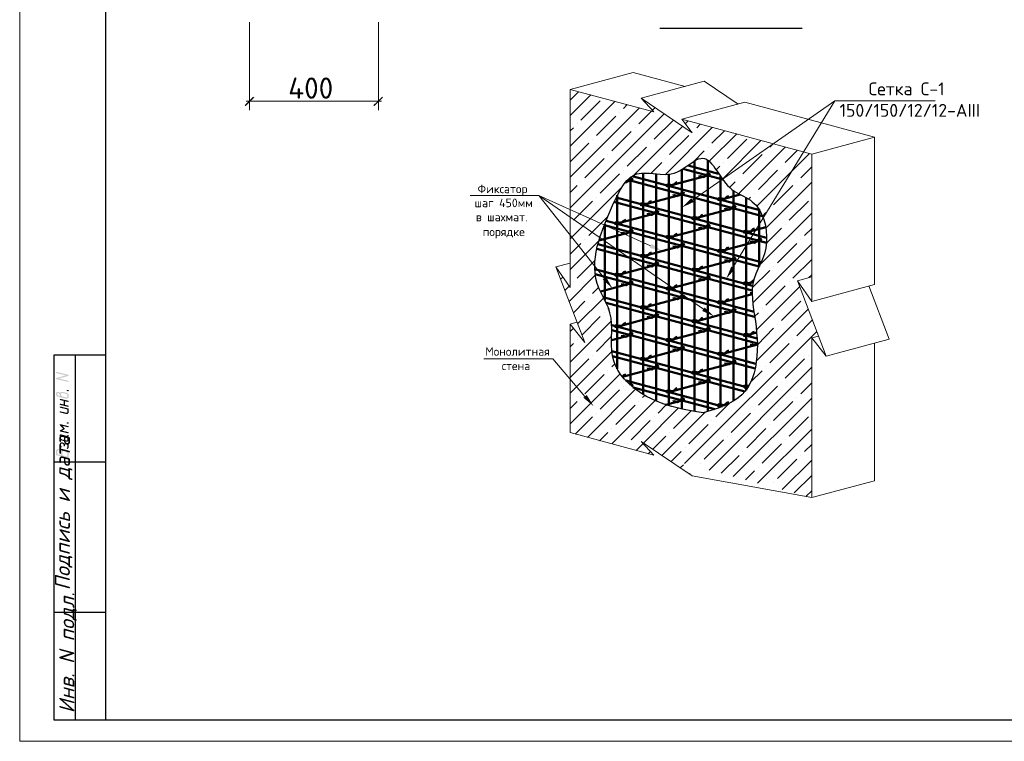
# Model space of a CAD drawing. Header units: millimetres. Extents: x -2765404 to 1548445, y -374876 to 1313256.
# Tile 4 of 77: x 15757 to 38701, y -344133 to -327323. Entities that reach past the tile are written whole.
import ezdxf

# ---------------------------------------------------------------- set-up
doc = ezdxf.new("R2010")
doc.units = ezdxf.units.MM
for name, color, linetype in [('PDF _PDF _0', 7, 'Continuous'), ('PDF _Текст', 7, 'Continuous'), ('PDF _ЭМ', 7, 'Continuous')]:
    doc.layers.add(name, color=color, linetype=linetype)
doc.styles.add('PDF ISOCPEUR', font='isocpeur.ttf')
doc.styles.add('PDF ISOCPEUR Italic', font='isocpeui.ttf')

msp = doc.modelspace()

# ---------------------------------------------------------------- hatches: boundary and pattern name
at = {"layer": 'PDF _ЭМ', "transparency": 33554559}
for points in [[(16610, -335670), (16831, -335610), (16610, -335556), (16607, -335553), (16604, -335553), (16601, -335550), (16601, -335544), (16601, -335544), (16601, -335538), (16601, -335535), (16604, -335532), (16607, -335532), (16610, -335529), (16616, -335529), (16619, -335529), (16619, -335529), (16888, -335595), (16894, -335598), (16897, -335598), (16897, -335601), (16900, -335607), (16900, -335607), (16900, -335613), (16897, -335616), (16894, -335619), (16891, -335619), (16888, -335622), (16670, -335682), (16888, -335735), (16894, -335735), (16897, -335738), (16897, -335741), (16900, -335744), (16900, -335747), (16900, -335750), (16897, -335756), (16894, -335756), (16891, -335759), (16888, -335762), (16885, -335762), (16879, -335759), (16879, -335759), (16610, -335697), (16607, -335694), (16604, -335691), (16601, -335688), (16601, -335685), (16601, -335682), (16601, -335679), (16601, -335676), (16604, -335673), (16607, -335670), (16610, -335670)], [(16879, -335978), (16867, -335972), (16861, -335972), (16858, -335969), (16855, -335966), (16855, -335963), (16855, -335960), (16855, -335957), (16855, -335951), (16858, -335951), (16861, -335948), (16864, -335948), (16870, -335945), (16873, -335948), (16873, -335948), (16888, -335951), (16894, -335951), (16897, -335954), (16897, -335957), (16900, -335960), (16900, -335963), (16900, -335969), (16897, -335972), (16897, -335975), (16894, -335975), (16888, -335978), (16885, -335978), (16879, -335978), (16879, -335978)], [(16810, -336211), (16810, -336295), (16888, -336313), (16894, -336313), (16897, -336316), (16897, -336319), (16900, -336322), (16900, -336325), (16900, -336331), (16897, -336334), (16894, -336334), (16891, -336337), (16888, -336340), (16885, -336340), (16879, -336340), (16879, -336340), (16700, -336295), (16697, -336295), (16694, -336292), (16691, -336289), (16691, -336286), (16691, -336283), (16691, -336277), (16694, -336274), (16694, -336274), (16697, -336271), (16703, -336268), (16706, -336268), (16709, -336268), (16709, -336268), (16780, -336286), (16780, -336202), (16700, -336184), (16697, -336181), (16694, -336178), (16691, -336176), (16691, -336173), (16691, -336170), (16691, -336167), (16691, -336164), (16694, -336161), (16697, -336158), (16700, -336158), (16706, -336158), (16709, -336158), (16709, -336158), (16888, -336199), (16894, -336202), (16897, -336205), (16897, -336208), (16900, -336211), (16900, -336214), (16900, -336217), (16897, -336220), (16894, -336223), (16891, -336226), (16888, -336226), (16885, -336226), (16879, -336226), (16879, -336226)], [(16700, -336361), (16697, -336361), (16694, -336358), (16691, -336355), (16691, -336352), (16691, -336349), (16691, -336343), (16691, -336340), (16694, -336337), (16697, -336337), (16700, -336334), (16706, -336334), (16709, -336334), (16709, -336334), (16885, -336379), (16888, -336379), (16894, -336382), (16894, -336385), (16897, -336388), (16900, -336391), (16900, -336394), (16900, -336397), (16900, -336466), (16900, -336469), (16900, -336475), (16897, -336478), (16897, -336481), (16894, -336484), (16891, -336487), (16891, -336493), (16885, -336496), (16885, -336496), (16882, -336499), (16879, -336502), (16876, -336502), (16870, -336505), (16867, -336505), (16861, -336508), (16858, -336508), (16852, -336508), (16852, -336508), (16846, -336508), (16843, -336508), (16840, -336508), (16700, -336472), (16697, -336472), (16694, -336469), (16691, -336466), (16691, -336463), (16691, -336460), (16691, -336457), (16691, -336454), (16694, -336451), (16697, -336448), (16700, -336448), (16706, -336448), (16709, -336448), (16709, -336448), (16840, -336478), (16843, -336481), (16849, -336481), (16849, -336481), (16855, -336481), (16858, -336478), (16861, -336478), (16864, -336475), (16867, -336472), (16867, -336469), (16870, -336466), (16870, -336460), (16870, -336457), (16870, -336403)], [(16751, -336786), (16804, -336843), (16807, -336846), (16810, -336849), (16810, -336852), (16810, -336855), (16807, -336861), (16804, -336861), (16801, -336864), (16742, -336897), (16888, -336930), (16894, -336933), (16897, -336936), (16897, -336939), (16900, -336942), (16900, -336945), (16900, -336948), (16897, -336951), (16894, -336954), (16891, -336957), (16888, -336957), (16885, -336957), (16879, -336957), (16879, -336957), (16700, -336915), (16697, -336912), (16694, -336909), (16691, -336906), (16691, -336903), (16691, -336900), (16691, -336897), (16691, -336894), (16694, -336891), (16697, -336888), (16771, -336849), (16694, -336771), (16691, -336765), (16691, -336762), (16691, -336762), (16691, -336756), (16691, -336753), (16694, -336750), (16697, -336750), (16700, -336747), (16706, -336747), (16709, -336747), (16709, -336747), (16888, -336792), (16894, -336792), (16897, -336795), (16897, -336798), (16900, -336801), (16900, -336804), (16900, -336807), (16897, -336810), (16894, -336813), (16891, -336816), (16888, -336819), (16885, -336819), (16879, -336816), (16879, -336816)], [(16879, -336732), (16867, -336729), (16861, -336726), (16858, -336726), (16855, -336723), (16855, -336717), (16855, -336717), (16855, -336711), (16855, -336708), (16858, -336705), (16861, -336705), (16864, -336702), (16870, -336702), (16873, -336702), (16873, -336702), (16888, -336705), (16894, -336708), (16897, -336711), (16897, -336714), (16900, -336717), (16900, -336720), (16900, -336723), (16897, -336726), (16897, -336729), (16894, -336732), (16888, -336732), (16885, -336732), (16879, -336732), (16879, -336732)], [(16882, -337316), (16879, -337319), (16876, -337322), (16870, -337322), (16870, -337322), (16864, -337322), (16861, -337322), (16858, -337319), (16855, -337316), (16855, -337313), (16855, -337310), (16855, -337307), (16858, -337304), (16858, -337298), (16861, -337295), (16864, -337289), (16864, -337286), (16867, -337283), (16867, -337277), (16870, -337274), (16870, -337271), (16870, -337268), (16870, -337268), (16870, -337253), (16870, -337250), (16870, -337247), (16867, -337241), (16867, -337238), (16864, -337235), (16864, -337232), (16861, -337229), (16858, -337226), (16855, -337223), (16849, -337223), (16846, -337220), (16843, -337220), (16840, -337217), (16834, -337217), (16831, -337217), (16828, -337217), (16825, -337217), (16822, -337217), (16816, -337220), (16816, -337223), (16813, -337226), (16810, -337229), (16810, -337232), (16810, -337235), (16810, -337238), (16810, -337250), (16810, -337253), (16807, -337259), (16804, -337259), (16801, -337262), (16798, -337262), (16795, -337265), (16789, -337262), (16786, -337262), (16783, -337259), (16780, -337256), (16780, -337253), (16780, -337250), (16780, -337232), (16780, -337229), (16780, -337223), (16777, -337220), (16777, -337217), (16774, -337214), (16771, -337211), (16771, -337208), (16768, -337205), (16766, -337202), (16760, -337202), (16757, -337199), (16751, -337196), (16751, -337196), (16745, -337196), (16742, -337196), (16739, -337196), (16736, -337196), (16733, -337196), (16727, -337199), (16727, -337199), (16724, -337202), (16721, -337205), (16721, -337211), (16721, -337214), (16721, -337217), (16721, -337232), (16721, -337235), (16721, -337238), (16721, -337241), (16724, -337247), (16724, -337250), (16727, -337256), (16727, -337256), (16730, -337262), (16733, -337268), (16733, -337271), (16736, -337274), (16736, -337274), (16733, -337277), (16733, -337280), (16730, -337283), (16727, -337286), (16721, -337286), (16721, -337286), (16715, -337286), (16712, -337286), (16709, -337283), (16706, -337280), (16703, -337277), (16703, -337271), (16700, -337268), (16697, -337265), (16697, -337262), (16694, -337256), (16694, -337253), (16694, -337250), (16691, -337244), (16691, -337241), (16691, -337238), (16691, -337232), (16691, -337229), (16691, -337223), (16691, -337223), (16691, -337211), (16691, -337205), (16691, -337202), (16691, -337199), (16694, -337193), (16694, -337190), (16697, -337187), (16700, -337184), (16703, -337181), (16703, -337181), (16706, -337178), (16712, -337175), (16715, -337172), (16718, -337172), (16724, -337169), (16727, -337169), (16733, -337169), (16736, -337166), (16739, -337166), (16742, -337169), (16748, -337169), (16751, -337169), (16754, -337169), (16760, -337172), (16766, -337175), (16768, -337175), (16771, -337178), (16777, -337181), (16780, -337181), (16783, -337184), (16786, -337187), (16789, -337190), (16792, -337193), (16792, -337196), (16795, -337199), (16795, -337202), (16798, -337199), (16801, -337196), (16804, -337193), (16810, -337193), (16813, -337190), (16816, -337190), (16822, -337190), (16825, -337190), (16831, -337190), (16834, -337190), (16840, -337190), (16846, -337193), (16849, -337193), (16855, -337196), (16858, -337196), (16864, -337199), (16867, -337199), (16870, -337202), (16873, -337205), (16876, -337208), (16879, -337208), (16882, -337211), (16885, -337214), (16888, -337217), (16891, -337220), (16891, -337223), (16894, -337226), (16894, -337232), (16897, -337235), (16897, -337238), (16897, -337244), (16900, -337247), (16900, -337253), (16900, -337256), (16900, -337262), (16900, -337262), (16900, -337274), (16900, -337277), (16900, -337283), (16897, -337286), (16897, -337289), (16897, -337292), (16894, -337295), (16894, -337301), (16891, -337304), (16888, -337307), (16885, -337313), (16882, -337316), (16882, -337316)]]:
    msp.add_hatch(color=256, dxfattribs=at).paths.add_polyline_path(points)
h = msp.add_hatch(color=256, dxfattribs=at)
h.paths.add_polyline_path([(16700, -336089), (16700, -336086), (16697, -336080), (16694, -336077), (16694, -336074), (16691, -336068), (16691, -336065), (16691, -336062), (16691, -336059), (16691, -336053), (16691, -336053), (16691, -336050), (16688, -336047), (16688, -336044), (16685, -336041), (16682, -336038), (16676, -336035), (16676, -336032), (16670, -336029), (16667, -336029), (16664, -336026), (16658, -336023), (16655, -336023), (16652, -336023), (16649, -336023), (16646, -336023), (16640, -336023), (16637, -336026), (16634, -336026), (16634, -336029), (16631, -336032), (16631, -336038), (16631, -336041), (16631, -336044), (16631, -336050), (16631, -336053), (16631, -336056), (16634, -336059), (16634, -336065), (16637, -336068), (16640, -336068), (16643, -336071), (16646, -336074), (16649, -336077), (16652, -336077), (16658, -336080), (16661, -336080)], flags=0)
h.paths.add_polyline_path([(16661, -336107), (16655, -336107), (16649, -336104), (16646, -336104), (16640, -336101), (16637, -336101), (16634, -336098), (16628, -336095), (16625, -336095), (16622, -336092), (16619, -336089), (16616, -336086), (16613, -336083), (16613, -336080), (16610, -336077), (16607, -336074), (16607, -336071), (16604, -336068), (16604, -336065), (16601, -336059), (16601, -336056), (16601, -336050), (16601, -336047), (16601, -336041), (16601, -336038), (16601, -336038), (16601, -336032), (16601, -336029), (16601, -336026), (16604, -336020), (16604, -336017), (16607, -336014), (16610, -336011), (16613, -336008), (16613, -336008), (16616, -336005), (16622, -336002), (16625, -335999), (16628, -335999), (16634, -335996), (16637, -335996), (16640, -335996), (16646, -335993), (16649, -335993), (16652, -335993), (16658, -335996), (16661, -335996), (16664, -335996), (16670, -335999), (16673, -335999), (16676, -336002), (16682, -336002), (16685, -336005), (16688, -336008), (16691, -336011), (16694, -336014), (16697, -336017), (16697, -336020), (16700, -336017), (16700, -336014), (16703, -336008), (16706, -336005), (16709, -336005), (16712, -336002), (16715, -335999), (16721, -335996), (16724, -335996), (16727, -335993), (16733, -335993), (16736, -335993), (16742, -335993), (16745, -335990), (16748, -335990), (16754, -335993), (16757, -335993), (16763, -335993), (16766, -335993), (16825, -336008), (16831, -336008), (16834, -336011), (16840, -336011), (16843, -336014), (16849, -336014), (16852, -336017), (16858, -336020), (16861, -336020), (16864, -336023), (16867, -336026), (16870, -336029), (16873, -336029), (16876, -336032), (16879, -336035), (16882, -336038), (16882, -336038), (16885, -336041), (16888, -336044), (16888, -336047), (16891, -336050), (16891, -336053), (16894, -336059), (16894, -336062), (16897, -336065), (16897, -336068), (16897, -336074), (16897, -336077), (16900, -336083), (16900, -336086), (16900, -336092), (16900, -336095), (16900, -336101), (16900, -336104), (16897, -336107), (16897, -336113), (16897, -336116), (16894, -336119), (16891, -336122), (16888, -336125), (16888, -336131), (16885, -336134), (16882, -336134), (16879, -336137), (16876, -336140), (16873, -336143), (16867, -336143), (16864, -336146), (16861, -336146), (16855, -336149), (16852, -336149), (16846, -336149), (16843, -336149), (16840, -336149), (16837, -336149), (16831, -336149), (16828, -336149), (16825, -336149)], flags=0)
h.paths.add_polyline_path([(16825, -336035), (16766, -336020), (16760, -336020), (16757, -336020), (16751, -336020), (16748, -336020), (16745, -336020), (16739, -336020), (16736, -336020), (16733, -336023), (16730, -336023), (16727, -336026), (16727, -336029), (16724, -336032), (16724, -336035), (16721, -336041), (16721, -336044), (16721, -336050), (16721, -336053), (16721, -336056), (16721, -336062), (16721, -336065), (16721, -336068), (16724, -336071), (16724, -336077), (16727, -336080), (16727, -336083), (16730, -336086), (16733, -336089), (16736, -336092), (16739, -336092), (16742, -336095), (16745, -336098), (16748, -336098), (16754, -336101), (16757, -336104), (16763, -336104), (16766, -336104), (16825, -336119), (16828, -336122), (16834, -336122), (16837, -336122), (16840, -336122), (16846, -336122), (16849, -336122), (16852, -336119), (16855, -336119), (16858, -336116), (16861, -336116), (16864, -336113), (16867, -336110), (16867, -336104), (16867, -336101), (16870, -336098), (16870, -336092), (16870, -336089), (16870, -336083), (16870, -336080), (16867, -336077), (16867, -336071), (16867, -336068), (16864, -336065), (16864, -336062), (16861, -336059), (16858, -336056), (16858, -336053), (16855, -336050), (16852, -336047), (16849, -336044), (16846, -336044), (16840, -336041), (16837, -336041), (16834, -336038), (16828, -336038), (16825, -336035)], flags=0)
h = msp.add_hatch(color=256, dxfattribs=at)
h.paths.add_polyline_path([(16870, -337104), (16870, -337077), (16870, -337074), (16867, -337068), (16867, -337065), (16864, -337062), (16864, -337059), (16861, -337056), (16858, -337050), (16855, -337047), (16849, -337047), (16846, -337044), (16843, -337041), (16840, -337041), (16721, -337011), (16721, -337068), (16721, -337074), (16721, -337077), (16721, -337080), (16724, -337083), (16724, -337086), (16727, -337089), (16730, -337092), (16733, -337095), (16736, -337098), (16739, -337101), (16742, -337101), (16748, -337104), (16751, -337104), (16840, -337124), (16843, -337124), (16849, -337127), (16849, -337127), (16855, -337124), (16858, -337124), (16861, -337124), (16864, -337121), (16867, -337119), (16867, -337116), (16870, -337113), (16870, -337107), (16870, -337104)], flags=0)
h.paths.add_polyline_path([(16900, -337113), (16900, -337116), (16900, -337119), (16897, -337124), (16897, -337127), (16894, -337130), (16891, -337133), (16891, -337136), (16888, -337139), (16885, -337142), (16882, -337145), (16879, -337145), (16876, -337148), (16870, -337151), (16867, -337151), (16864, -337154), (16858, -337154), (16855, -337154), (16852, -337154), (16846, -337154), (16843, -337154), (16840, -337151), (16751, -337130), (16745, -337130), (16739, -337127), (16736, -337127), (16730, -337124), (16727, -337124), (16724, -337121), (16718, -337119), (16715, -337116), (16712, -337116), (16709, -337113), (16706, -337110), (16703, -337107), (16703, -337107), (16703, -337104), (16700, -337101), (16697, -337098), (16697, -337095), (16694, -337092), (16694, -337086), (16691, -337083), (16691, -337080), (16691, -337074), (16691, -337071), (16691, -337065), (16691, -337062), (16691, -336990), (16691, -336987), (16694, -336984), (16694, -336981), (16697, -336981), (16703, -336981), (16706, -336981), (16855, -337017), (16858, -337017), (16858, -337017), (16864, -337017), (16867, -337014), (16867, -337014), (16870, -337008), (16870, -337008), (16870, -337002), (16870, -336999), (16873, -336996), (16876, -336996), (16882, -336996), (16885, -336996), (16888, -336999), (16894, -336999), (16894, -337002), (16897, -337005), (16900, -337008), (16900, -337011), (16900, -337014), (16900, -337020), (16900, -337023), (16897, -337026), (16897, -337032), (16894, -337035), (16891, -337038), (16888, -337038), (16885, -337041), (16882, -337041), (16885, -337044), (16888, -337047), (16891, -337050), (16891, -337053), (16894, -337056), (16897, -337059), (16897, -337062), (16897, -337068), (16900, -337071), (16900, -337077), (16900, -337080), (16900, -337083)], flags=0)
h = msp.add_hatch(color=256, dxfattribs=at)
h.paths.add_polyline_path([(16736, -337373), (16739, -337367), (16742, -337364), (16745, -337361), (16748, -337361), (16751, -337358), (16754, -337355), (16757, -337352), (16763, -337352), (16766, -337349), (16768, -337349), (16774, -337346), (16777, -337346), (16783, -337346), (16786, -337346), (16792, -337346), (16795, -337346), (16801, -337346), (16804, -337346), (16810, -337346), (16810, -337346), (16813, -337349), (16819, -337349), (16825, -337352), (16828, -337352), (16834, -337355), (16837, -337358), (16840, -337358), (16846, -337361), (16849, -337364), (16852, -337364), (16855, -337367), (16858, -337370), (16864, -337373), (16867, -337376), (16870, -337376), (16873, -337379), (16873, -337382), (16876, -337385), (16879, -337388), (16882, -337391), (16885, -337397), (16885, -337400), (16888, -337403), (16888, -337403), (16891, -337409), (16891, -337412), (16894, -337415), (16894, -337418), (16897, -337424), (16897, -337427), (16897, -337430), (16897, -337436), (16900, -337439), (16900, -337445), (16900, -337448), (16900, -337454), (16900, -337454), (16900, -337523), (16900, -337526), (16897, -337532), (16894, -337532), (16891, -337535), (16888, -337535), (16885, -337535), (16885, -337535), (16616, -337469), (16610, -337466), (16607, -337466), (16604, -337463), (16601, -337460), (16601, -337457), (16601, -337451), (16601, -337451), (16601, -337379), (16601, -337376), (16601, -337373), (16601, -337367), (16601, -337364), (16604, -337361), (16604, -337358), (16607, -337355), (16610, -337352), (16613, -337349), (16616, -337346), (16619, -337343), (16622, -337340), (16625, -337337), (16628, -337334), (16631, -337334), (16637, -337331), (16640, -337331), (16643, -337328), (16649, -337328), (16652, -337328), (16658, -337328), (16661, -337328), (16664, -337328), (16670, -337328), (16673, -337328), (16676, -337328), (16679, -337331), (16685, -337331), (16691, -337334), (16694, -337334), (16700, -337337), (16703, -337340), (16706, -337340), (16712, -337343), (16715, -337346), (16718, -337349), (16721, -337349), (16724, -337352), (16727, -337355), (16727, -337358), (16730, -337361), (16733, -337364), (16733, -337367), (16736, -337373)], flags=0)
h.paths.add_polyline_path([(16631, -337445), (16721, -337466), (16721, -337409), (16721, -337406), (16721, -337403), (16718, -337397), (16718, -337394), (16715, -337391), (16715, -337388), (16712, -337382), (16709, -337379), (16706, -337376), (16703, -337373), (16700, -337370), (16697, -337367), (16697, -337367), (16694, -337364), (16688, -337361), (16685, -337361), (16682, -337358), (16676, -337358), (16673, -337355), (16670, -337355), (16664, -337355), (16661, -337355), (16658, -337355), (16652, -337355), (16649, -337358), (16646, -337358), (16643, -337361), (16640, -337361), (16637, -337364), (16634, -337367), (16634, -337370), (16631, -337373), (16631, -337376), (16631, -337382), (16631, -337385), (16631, -337388)], flags=0)
h.paths.add_polyline_path([(16751, -337472), (16870, -337502), (16870, -337445), (16870, -337442), (16870, -337439), (16867, -337433), (16867, -337430), (16867, -337427), (16864, -337424), (16864, -337418), (16861, -337415), (16861, -337412), (16858, -337409), (16855, -337406), (16852, -337403), (16849, -337400), (16846, -337397), (16843, -337391), (16840, -337391), (16837, -337388), (16834, -337385), (16831, -337385), (16828, -337382), (16822, -337379), (16819, -337379), (16813, -337376), (16810, -337376), (16807, -337376), (16801, -337373), (16798, -337373), (16792, -337373), (16792, -337373), (16786, -337373), (16783, -337373), (16777, -337373), (16774, -337376), (16771, -337376), (16768, -337379), (16766, -337379), (16763, -337382), (16760, -337385), (16757, -337388), (16757, -337391), (16754, -337394), (16754, -337397), (16751, -337400), (16751, -337406), (16751, -337409), (16751, -337415), (16751, -337418)], flags=0)

# ---------------------------------------------------------------- linework, layer by layer
at = {"layer": 'PDF _PDF _0', "lineweight": 13}
for points in [[(21109, -327380), (21109, -329428)], [(24115, -327380), (24115, -329428)], [(24187, -329224), (21037, -329224)]]:
    msp.add_lwpolyline(points, dxfattribs=at)
at = {"layer": 'PDF _PDF _0', "lineweight": 25}
msp.add_lwpolyline([(30671, -327524), (33994, -327524)], dxfattribs=at)
at = {"layer": 'PDF _PDF _0', "lineweight": 18}
for points in [[(31261, -328877), (30051, -328551), (28581, -328946), (28581, -333565), (28249, -333083), (28923, -334843), (28581, -334415), (28740, -334370)], [(30240, -329149), (31710, -328754), (32497, -329290)], [(35676, -330059), (32653, -329248), (31183, -329643), (31428, -329955), (30240, -329149), (30533, -329467), (28581, -328946)], [(28581, -329197), (28779, -329000)], [(28581, -329557), (29063, -329072)], [(28581, -330272), (29629, -329224)], [(28836, -329661), (29285, -329212)], [(30330, -329245), (30351, -329224)], [(28581, -330993), (30198, -329374)], [(29824, -329392), (29914, -329302)], [(30186, -329751), (30479, -329452)], [(30500, -329431), (30566, -329371)], [(28581, -331709), (30779, -329512)], [(29198, -330018), (29647, -329569)], [(29734, -329479), (29734, -329479)], [(30545, -330107), (30994, -329661)], [(34212, -338454), (34212, -334733), (34548, -335164), (33880, -333403), (34212, -333888), (34212, -330452), (31183, -329643)], [(31267, -329748), (31330, -329682)], [(28581, -329913), (28659, -329841)], [(28749, -329751), (28749, -329751)], [(29557, -330380), (30006, -329931)], [(30060, -330955), (31210, -329805)], [(30096, -329841), (30096, -329841)], [(30803, -330928), (31895, -329832)], [(31443, -329931), (31443, -329931)], [(31533, -329841), (31614, -329754)], [(31889, -330200), (32180, -329910)], [(29108, -330107), (29108, -330107)], [(30902, -330467), (31351, -330018)], [(31824, -330622), (32464, -329985)], [(32132, -331038), (33030, -330134)], [(32249, -330556), (32698, -330107)], [(34212, -330452), (35676, -330059), (35676, -333490), (34212, -333888)], [(28581, -330634), (29016, -330200)], [(29914, -330739), (30363, -330290)], [(30452, -330200), (30452, -330200)], [(31464, -330625), (31710, -330380)], [(31800, -330290), (31800, -330290)], [(32512, -331374), (33596, -330290)], [(33147, -330380), (33147, -330380)], [(33237, -330290), (33314, -330212)], [(33596, -330649), (33880, -330362)], [(28926, -331005), (29375, -330556)], [(29465, -330467), (29465, -330467)], [(30812, -330556), (30812, -330556)], [(32608, -330916), (33057, -330467)], [(32934, -331670), (34165, -330440)], [(29824, -330829), (29824, -330829)], [(30467, -330904), (30722, -330649)], [(31985, -330823), (32072, -330739)], [(32159, -330649), (32159, -330649)], [(32970, -331278), (33419, -330829)], [(33509, -330739), (33509, -330739)], [(33958, -331005), (34212, -330754)], [(29285, -331365), (29734, -330916)], [(32521, -331005), (32521, -331005)], [(28581, -331350), (28749, -331188)], [(28581, -332430), (29788, -331224)], [(28836, -331098), (28836, -331098)], [(32297, -331230), (32431, -331098)], [(33144, -332179), (34212, -331110)], [(33326, -331637), (33775, -331188)], [(33868, -331098), (33868, -331098)], [(29198, -331455), (29198, -331455)], [(32743, -331502), (32788, -331455)], [(32880, -331365), (32880, -331365)], [(28659, -331993), (29108, -331547)], [(33237, -331727), (33237, -331727)], [(33686, -331993), (34135, -331547)], [(29016, -332353), (29465, -331910)], [(33006, -333032), (34212, -331832)], [(33066, -331898), (33147, -331817)], [(33156, -332526), (33509, -332176)], [(33596, -332086), (33596, -332086)], [(34045, -332353), (34212, -332191)], [(28926, -332442), (28926, -332442)], [(33958, -332442), (33958, -332442)], [(28581, -333146), (29249, -332478)], [(28581, -332787), (28836, -332535)], [(32838, -333921), (34212, -332547)], [(33419, -332984), (33868, -332535)], [(33775, -333341), (34212, -332909)], [(28249, -333083), (28581, -332993)], [(28749, -333341), (29165, -332924)], [(33326, -333074), (33326, -333074)], [(28360, -333370), (28411, -333317)], [(28557, -333891), (29168, -333278)], [(32826, -333571), (33237, -333164)], [(33880, -333403), (34212, -333314)], [(34147, -333329), (34212, -333269)], [(28462, -333628), (28557, -333532)], [(28659, -333430), (28659, -333430)], [(29108, -333703), (29246, -333559)], [(32925, -334550), (33931, -333547)], [(33147, -333972), (33596, -333523)], [(33686, -333430), (33686, -333430)], [(35545, -333526), (36018, -334768), (34548, -335164)], [(28755, -334409), (29363, -333808)], [(29016, -333790), (29016, -333790)], [(28659, -334152), (28926, -333879)], [(29465, -334062), (29477, -334050)], [(32925, -335271), (34132, -334065)], [(33057, -334062), (33057, -334062)], [(33509, -334328), (33958, -333879)], [(28857, -334673), (29285, -334239)], [(29375, -334152), (29375, -334152)], [(32883, -334236), (32970, -334152)], [(28581, -335304), (29545, -334340)], [(28581, -334415), (28581, -336942), (30533, -337466), (30240, -337148), (31428, -337951)], [(28581, -334583), (28659, -334508)], [(32946, -334894), (33326, -334511)], [(33419, -334421), (33419, -334421)], [(33868, -334688), (34227, -334325)], [(29198, -335050), (29548, -334694)], [(31252, -337660), (34329, -334589)], [(34212, -334733), (34371, -334694)], [(28581, -334945), (28659, -334867)], [(28749, -334777), (28749, -334777)], [(33237, -335316), (33686, -334867)], [(33775, -334777), (33775, -334777)], [(35676, -334864), (35676, -338062)], [(28581, -336020), (29554, -335050)], [(29108, -335140), (29108, -335140)], [(34135, -335140), (34135, -335140)], [(28581, -335661), (29016, -335227)], [(29557, -335409), (29623, -335340)], [(31821, -337813), (34212, -335421)], [(33147, -335409), (33147, -335409)], [(33596, -335676), (34045, -335227)], [(28581, -336741), (29752, -335571)], [(28926, -336038), (29375, -335589)], [(29465, -335499), (29465, -335499)], [(32791, -335762), (33057, -335499)], [(29824, -335858), (29824, -335858)], [(29914, -335765), (29917, -335765)], [(32970, -336304), (33419, -335858)], [(33509, -335765), (33509, -335765)], [(33958, -336038), (34212, -335780)], [(28836, -336125), (28836, -336125)], [(28986, -337053), (30108, -335930)], [(29285, -336397), (29734, -335948)], [(30273, -336125), (30327, -336074)], [(33868, -336125), (33868, -336125)], [(28581, -336382), (28749, -336214)], [(29554, -337205), (30560, -336199)], [(29647, -336753), (30096, -336304)], [(30186, -336214), (30186, -336214)], [(30635, -336487), (30824, -336295)], [(31982, -336574), (32297, -336259)], [(32386, -337963), (34212, -336143)], [(33326, -336663), (33775, -336214)], [(28704, -336975), (29108, -336574)], [(29198, -336487), (29198, -336487)], [(30294, -337187), (31102, -336373)], [(30545, -336574), (30545, -336574)], [(30722, -337475), (31728, -336469)], [(30994, -336846), (31404, -336433)], [(32338, -336936), (32788, -336487)], [(32880, -336397), (32880, -336397)], [(33686, -337026), (34135, -336574)], [(30006, -337113), (30452, -336663)], [(31351, -337202), (31800, -336753)], [(31889, -336663), (31889, -336663)], [(33237, -336753), (33237, -336753)], [(29270, -337130), (29465, -336936)], [(29557, -336846), (29557, -336846)], [(30509, -337328), (30812, -337026)], [(30902, -336936), (30902, -336936)], [(32249, -337026), (32249, -337026)], [(32698, -337295), (33147, -336846)], [(32952, -338118), (34212, -336858)], [(29914, -337202), (29914, -337202)], [(30120, -337355), (30282, -337193)], [(31710, -337562), (32159, -337113)], [(33057, -337651), (33509, -337202)], [(33596, -337113), (33596, -337113)], [(34045, -337385), (34212, -337217)], [(30405, -337433), (30455, -337379)], [(30937, -337618), (31171, -337385)], [(31261, -337295), (31261, -337295)], [(32102, -337885), (32521, -337475)], [(32608, -337385), (32608, -337385)], [(33958, -337475), (33958, -337475)], [(31147, -337765), (31225, -337693)], [(31623, -337651), (31623, -337651)], [(33419, -338011), (33868, -337562)], [(33521, -338268), (34212, -337580)], [(31363, -337912), (31378, -337894)], [(32671, -338041), (32880, -337834)], [(32970, -337744), (32970, -337744)], [(33802, -338343), (34212, -337939)], [(33326, -338100), (33326, -338100)], [(34087, -338421), (34212, -338295)]]:
    msp.add_lwpolyline(points, dxfattribs=at)
at = {"layer": 'PDF _PDF _0', "color": 1, "lineweight": 9}
for points in [[(31434, -331529), (34754, -329212)], [(32377, -333098), (34754, -329212), (37092, -329212)], [(30458, -332592), (27857, -331419), (26255, -331419)], [(29384, -333349), (27857, -331419), (31689, -334065)], [(28929, -336098), (28177, -335221), (26576, -335221)]]:
    msp.add_lwpolyline(points, dxfattribs=at)
at = {"layer": 'PDF _PDF _0', "lineweight": 30}
msp.add_lwpolyline([(31683, -336481), (31440, -336442), (31198, -336394), (30952, -336337), (30836, -336301), (30716, -336259), (30596, -336211), (30479, -336158), (30363, -336098), (30249, -336029), (30141, -335957), (30036, -335876), (29938, -335786), (29848, -335694), (29767, -335595), (29698, -335490), (29641, -335382), (29599, -335268), (29569, -335152), (29554, -335029), (29548, -334903), (29548, -334777), (29554, -334523), (29548, -334397), (29536, -334278), (29512, -334155), (29474, -334038), (29423, -333924), (29366, -333811), (29312, -333703), (29258, -333589), (29213, -333469), (29180, -333349), (29165, -333224), (29156, -333098), (29162, -332972), (29174, -332847), (29192, -332727), (29216, -332610), (29249, -332490), (29282, -332374), (29366, -332143), (29417, -332026), (29465, -331904), (29569, -331649), (29629, -331520), (29692, -331395), (29755, -331278), (29830, -331167), (29866, -331119), (29905, -331071), (29950, -331029), (29991, -330993), (30039, -330967), (30087, -330937), (30141, -330916), (30192, -330904), (30246, -330898), (30306, -330898), (30429, -330901), (30683, -330925), (30812, -330928), (30878, -330925), (30940, -330913), (31006, -330898), (31066, -330874), (31132, -330844), (31192, -330808), (31309, -330730), (31419, -330655), (31476, -330622), (31524, -330589), (31578, -330568), (31626, -330553), (31671, -330547), (31716, -330556), (31758, -330571), (31800, -330601), (31842, -330637), (31880, -330679), (31922, -330727), (31958, -330784), (32039, -330898), (32120, -331017), (32204, -331134), (32252, -331188), (32303, -331233), (32353, -331278), (32407, -331314), (32515, -331380), (32626, -331434), (32731, -331496), (32785, -331529), (32826, -331565), (32871, -331601), (32916, -331646), (32952, -331694), (32988, -331748), (33018, -331799), (33045, -331856), (33096, -331978), (33132, -332107), (33153, -332239), (33159, -332377), (33156, -332511), (33141, -332649), (33111, -332778), (33066, -332903), (33015, -333017), (32961, -333131), (32907, -333245), (32868, -333352), (32838, -333466), (32826, -333583), (32826, -333706), (32832, -333825), (32844, -333951), (32859, -334083), (32901, -334346), (32916, -334478), (32928, -334616), (32940, -334754), (32946, -334891), (32940, -335029), (32937, -335164), (32919, -335295), (32901, -335424), (32871, -335547), (32832, -335664), (32788, -335777), (32731, -335879), (32662, -335975), (32584, -336062), (32500, -336134), (32398, -336202), (32294, -336259), (32180, -336313), (32060, -336361), (31937, -336400)], close=True, dxfattribs=at)
at = {"layer": 'PDF _PDF _0', "color": 142, "lineweight": 50, "true_color": 0x00a4dd}
for points in [[(31479, -336451), (31479, -330613)], [(31791, -336451), (31791, -330592)], [(31189, -336394), (31189, -330811)], [(32141, -331047), (31210, -330799)], [(32042, -330910), (31330, -330718)], [(33066, -331898), (29926, -331053)], [(29991, -335834), (29991, -330996)], [(33003, -331763), (30030, -330970)], [(30282, -336050), (30282, -330898)], [(30590, -336205), (30590, -330916)], [(30881, -336316), (30881, -330925)], [(32084, -336352), (32084, -330967)], [(32389, -336205), (32389, -331302)], [(33159, -332406), (29653, -331466)], [(29683, -335457), (29683, -331410)], [(32683, -335951), (32683, -331466)], [(33156, -332520), (29605, -331568)], [(32988, -333071), (32988, -331748)], [(32985, -333074), (29384, -332107)], [(29393, -333858), (29393, -332086)], [(33033, -332972), (29423, -332005)], [(32826, -333634), (29204, -332661)], [(32835, -333520), (29228, -332556)], [(32868, -334131), (29156, -333134)], [(32883, -334248), (29168, -333251)], [(32940, -334751), (29354, -333787)], [(32946, -334864), (29420, -333921)], [(32913, -335340), (29554, -334442)], [(32895, -335451), (29554, -334556)], [(32722, -335891), (29554, -335041)], [(32653, -335984), (29569, -335158)], [(32132, -336331), (29881, -335729)], [(31952, -336397), (30054, -335888)]]:
    msp.add_lwpolyline(points, dxfattribs=at)
at = {"layer": 'PDF _PDF _0', "color": 1, "lineweight": 50}
for points in [[(29881, -331098), (29991, -331071), (30021, -331059), (30030, -331050), (30036, -331035), (30021, -331026), (30006, -331026), (29979, -331041), (29926, -331077), (29902, -331104), (29890, -331107), (29872, -331107)], [(31075, -331107), (31039, -331128), (31018, -331143), (31006, -331164), (30991, -331176), (30970, -331179), (30925, -331173), (30884, -331164), (30860, -331164), (30842, -331167), (30830, -331176), (30824, -331185), (30830, -331197), (30836, -331200), (30857, -331203), (30881, -331197), (31791, -330955), (31812, -330946), (31833, -330934), (31836, -330925), (31833, -330913), (31824, -330910), (31812, -330904), (31791, -330913), (31773, -330928), (31740, -330955), (31704, -330982), (31686, -330991), (31665, -330985), (31641, -330979), (31623, -330970), (31578, -330973)], [(30476, -331547), (30435, -331565), (30420, -331580), (30408, -331601), (30393, -331616), (30372, -331616), (30327, -331610), (30282, -331604), (30261, -331604), (30237, -331604), (30228, -331613), (30225, -331625), (30225, -331634), (30237, -331640), (30258, -331640), (30282, -331637), (31189, -331395), (31213, -331386), (31228, -331374), (31237, -331362), (31234, -331353), (31225, -331347), (31213, -331347), (31192, -331353), (31171, -331365), (31135, -331392), (31102, -331422), (31084, -331431), (31063, -331428), (31042, -331416), (31018, -331410), (30973, -331416)], [(32279, -331431), (32237, -331449), (32222, -331463), (32204, -331484), (32192, -331499), (32171, -331499), (32129, -331490), (32084, -331487), (32060, -331484), (32039, -331487), (32030, -331496), (32021, -331508), (32027, -331514), (32033, -331523), (32060, -331523), (32084, -331520), (32545, -331395)], [(31677, -331868), (31638, -331889), (31623, -331904), (31605, -331925), (31590, -331936), (31569, -331939), (31527, -331933), (31485, -331925), (31458, -331925), (31440, -331928), (31431, -331936), (31422, -331945), (31428, -331957), (31434, -331960), (31455, -331966), (31479, -331957), (32389, -331715), (32413, -331706), (32431, -331694), (32434, -331685), (32434, -331673), (32422, -331670), (32410, -331667), (32389, -331673), (32374, -331691), (32338, -331715), (32303, -331742), (32285, -331751), (32264, -331748), (32240, -331739), (32222, -331730), (32177, -331736)], [(29878, -331984), (29836, -332005), (29821, -332020), (29803, -332041), (29791, -332053), (29773, -332059), (29728, -332050), (29683, -332047), (29662, -332041), (29638, -332047), (29629, -332053), (29623, -332062), (29626, -332074), (29635, -332077), (29659, -332083), (29683, -332074), (30590, -331832), (30614, -331823), (30629, -331811), (30635, -331802), (30635, -331790), (30623, -331787), (30611, -331784), (30590, -331790), (30572, -331808), (30536, -331832), (30503, -331859), (30485, -331868), (30464, -331865), (30443, -331856), (30420, -331847), (30375, -331853)], [(29255, -332466), (29991, -332272), (30015, -332266), (30030, -332254), (30036, -332239), (30036, -332233), (30021, -332224), (30009, -332224), (29991, -332233), (29973, -332245), (29938, -332269), (29902, -332302), (29887, -332308), (29866, -332305), (29842, -332293), (29821, -332290), (29776, -332293)], [(31075, -332308), (31039, -332326), (31018, -332341), (31006, -332362), (30991, -332377), (30970, -332377), (30925, -332371), (30884, -332365), (30860, -332362), (30842, -332365), (30830, -332374), (30824, -332386), (30830, -332395), (30836, -332404), (30857, -332404), (30881, -332398), (31791, -332155), (31812, -332146), (31833, -332134), (31836, -332122), (31833, -332116), (31824, -332107), (31812, -332107), (31791, -332116), (31773, -332128), (31740, -332152), (31704, -332185), (31686, -332191), (31665, -332188), (31641, -332176), (31623, -332173), (31578, -332176)], [(32877, -332191), (32835, -332209), (32820, -332224), (32808, -332248), (32791, -332266), (32785, -332269), (32776, -332266), (32752, -332257), (32731, -332254), (32686, -332248), (32662, -332245), (32641, -332248), (32629, -332257), (32626, -332266), (32626, -332278), (32638, -332281), (32659, -332284), (32683, -332281), (33141, -332155)], [(29267, -332430), (29279, -332427)], [(32279, -332628), (32237, -332649), (32222, -332664), (32204, -332691), (32192, -332706), (32183, -332709), (32177, -332706), (32153, -332694), (32132, -332691), (32087, -332691), (32063, -332685), (32042, -332691), (32030, -332694), (32021, -332706), (32027, -332715), (32033, -332721), (32060, -332727), (32084, -332718), (32988, -332475), (33015, -332466), (33030, -332454), (33033, -332442), (33033, -332433), (33021, -332430), (33009, -332427), (32988, -332439), (32970, -332451), (32934, -332475), (32916, -332490), (32901, -332508), (32895, -332514), (32883, -332520), (32865, -332511), (32844, -332499), (32820, -332490), (32776, -332496)], [(30476, -332745), (30435, -332766), (30420, -332784), (30408, -332802), (30393, -332814), (30372, -332820), (30327, -332811), (30282, -332808), (30261, -332802), (30237, -332808), (30228, -332814), (30225, -332823), (30225, -332835), (30237, -332841), (30258, -332844), (30282, -332835), (31189, -332592), (31213, -332583), (31228, -332571), (31237, -332565), (31234, -332553), (31225, -332547), (31213, -332544), (31192, -332553), (31171, -332568), (31135, -332592), (31102, -332622), (31084, -332628), (31063, -332625), (31042, -332616), (31018, -332610), (30973, -332613)], [(31677, -333071), (31638, -333086), (31617, -333107), (31605, -333128), (31593, -333146), (31584, -333146), (31572, -333146), (31554, -333134), (31533, -333131), (31488, -333128), (31464, -333122), (31440, -333128), (31431, -333134), (31422, -333143), (31428, -333155), (31434, -333158), (31455, -333164), (31479, -333158), (32389, -332915), (32413, -332909), (32431, -332897), (32434, -332882), (32431, -332876), (32422, -332868), (32410, -332868), (32389, -332876), (32371, -332891), (32332, -332915), (32318, -332927), (32303, -332948), (32294, -332957), (32285, -332960), (32264, -332951), (32246, -332936), (32222, -332933), (32177, -332936)], [(29878, -333188), (29836, -333203), (29821, -333221), (29803, -333239), (29791, -333257), (29773, -333257), (29728, -333248), (29683, -333245), (29662, -333245), (29638, -333245), (29629, -333251), (29623, -333266), (29626, -333272), (29635, -333281), (29659, -333281), (29683, -333278), (30590, -333032), (30614, -333026), (30629, -333014), (30635, -333002), (30635, -332993), (30623, -332984), (30611, -332984), (30590, -332993), (30572, -333005), (30536, -333029), (30503, -333062), (30485, -333071), (30464, -333065), (30443, -333053), (30420, -333050), (30375, -333053)], [(31075, -333508), (31039, -333526), (31018, -333544), (31006, -333565), (30991, -333577), (30970, -333580), (30925, -333571), (30884, -333565), (30860, -333565), (30842, -333568), (30830, -333577), (30824, -333583), (30830, -333595), (30836, -333601), (30857, -333604), (30881, -333595), (31791, -333352), (31812, -333347), (31833, -333335), (31836, -333326), (31833, -333314), (31824, -333308), (31812, -333305), (31791, -333314), (31773, -333329), (31740, -333352), (31704, -333382), (31686, -333388), (31665, -333385), (31641, -333376), (31623, -333370), (31578, -333373)], [(29291, -333658), (29991, -333469), (30015, -333463), (30030, -333451), (30036, -333442), (30036, -333430), (30021, -333427), (30009, -333421), (29991, -333430), (29973, -333445), (29938, -333469), (29902, -333499), (29887, -333508), (29866, -333502), (29842, -333496), (29821, -333487), (29776, -333490)], [(32856, -333397), (32838, -333409), (32823, -333421), (32796, -333457), (32779, -333463), (32755, -333457), (32716, -333451), (32674, -333445), (32653, -333445), (32635, -333451), (32626, -333463), (32626, -333469), (32629, -333478), (32638, -333484), (32659, -333484), (32683, -333478), (32847, -333433)], [(29273, -333625), (29279, -333625)], [(30476, -333948), (30435, -333963), (30420, -333981), (30408, -334002), (30393, -334017), (30372, -334017), (30327, -334008), (30282, -334005), (30261, -334005), (30237, -334005), (30228, -334014), (30225, -334026), (30225, -334032), (30237, -334041), (30258, -334041), (30282, -334038), (31189, -333796), (31213, -333787), (31228, -333775), (31237, -333763), (31234, -333754), (31225, -333745), (31213, -333745), (31192, -333754), (31171, -333766), (31135, -333790), (31102, -333822), (31084, -333831), (31063, -333825), (31042, -333814), (31018, -333811), (30973, -333814)], [(32279, -333831), (32237, -333846), (32222, -333864), (32204, -333882), (32192, -333900), (32171, -333900), (32129, -333891), (32084, -333888), (32060, -333882), (32039, -333888), (32030, -333894), (32021, -333909), (32027, -333915), (32033, -333924), (32060, -333924), (32084, -333921), (32826, -333718)], [(32826, -333694), (32776, -333697)], [(31677, -334269), (31638, -334290), (31623, -334304), (31605, -334325), (31590, -334337), (31569, -334340), (31527, -334331), (31485, -334325), (31458, -334325), (31440, -334328), (31431, -334337), (31422, -334346), (31428, -334358), (31434, -334361), (31455, -334364), (31479, -334358), (32389, -334113), (32413, -334107), (32431, -334095), (32434, -334086), (32434, -334074), (32422, -334071), (32410, -334065), (32389, -334074), (32374, -334089), (32338, -334113), (32303, -334143), (32285, -334152), (32264, -334146), (32240, -334140), (32222, -334131), (32177, -334134)], [(29878, -334385), (29836, -334406), (29821, -334421), (29803, -334442), (29791, -334454), (29773, -334457), (29728, -334451), (29683, -334445), (29662, -334442), (29638, -334445), (29629, -334454), (29623, -334463), (29626, -334475), (29635, -334478), (29659, -334481), (29683, -334475), (30590, -334233), (30614, -334224), (30629, -334212), (30635, -334203), (30635, -334191), (30623, -334188), (30611, -334182), (30590, -334191), (30572, -334209), (30536, -334233), (30503, -334260), (30485, -334269), (30464, -334263), (30443, -334257), (30420, -334248), (30375, -334251)], [(31075, -334709), (31039, -334727), (31018, -334742), (31006, -334762), (30991, -334777), (30970, -334777), (30925, -334768), (30884, -334765), (30860, -334762), (30842, -334765), (30830, -334774), (30824, -334786), (30830, -334795), (30836, -334801), (30857, -334801), (30881, -334798), (31791, -334556), (31812, -334547), (31833, -334535), (31836, -334523), (31833, -334514), (31824, -334508), (31812, -334508), (31791, -334514), (31773, -334526), (31740, -334550), (31704, -334583), (31686, -334592), (31665, -334583), (31641, -334577), (31623, -334571), (31578, -334577)], [(29548, -334789), (29991, -334673), (30015, -334664), (30030, -334652), (30036, -334640), (30036, -334634), (30021, -334625), (30009, -334625), (29991, -334634), (29973, -334646), (29938, -334670), (29902, -334700), (29887, -334709), (29866, -334706), (29842, -334694), (29821, -334688), (29776, -334694)], [(32877, -334592), (32835, -334607), (32820, -334625), (32808, -334646), (32791, -334661), (32770, -334661), (32728, -334652), (32683, -334649), (32662, -334646), (32638, -334649), (32629, -334658), (32626, -334670), (32626, -334676), (32638, -334685), (32659, -334685), (32683, -334682), (32928, -334613)], [(30476, -335146), (30435, -335167), (30420, -335182), (30408, -335203), (30393, -335215), (30372, -335221), (30327, -335212), (30282, -335206), (30261, -335203), (30237, -335206), (30228, -335215), (30225, -335224), (30225, -335235), (30237, -335238), (30258, -335244), (30282, -335235), (31189, -334993), (31213, -334984), (31228, -334972), (31237, -334963), (31234, -334951), (31225, -334948), (31213, -334945), (31192, -334951), (31171, -334969), (31135, -334993), (31102, -335020), (31084, -335029), (31063, -335026), (31042, -335017), (31018, -335008), (30973, -335014)], [(32279, -335029), (32237, -335050), (32222, -335065), (32204, -335086), (32192, -335098), (32171, -335101), (32129, -335089), (32084, -335086), (32060, -335086), (32039, -335089), (32030, -335095), (32021, -335107), (32027, -335113), (32033, -335122), (32060, -335125), (32084, -335119), (32946, -334888)], [(32946, -334870), (32907, -334900), (32889, -334912), (32868, -334906), (32844, -334900), (32823, -334891), (32776, -334894)], [(29803, -335643), (30590, -335433), (30614, -335424), (30629, -335412), (30635, -335400), (30635, -335394), (30623, -335385), (30611, -335385), (30590, -335394), (30572, -335406), (30536, -335430), (30503, -335463), (30485, -335469), (30464, -335466), (30443, -335454), (30420, -335451), (30375, -335454)], [(31677, -335469), (31638, -335487), (31623, -335502), (31605, -335523), (31590, -335538), (31569, -335538), (31527, -335532), (31485, -335526), (31458, -335523), (31440, -335526), (31431, -335535), (31422, -335547), (31428, -335556), (31434, -335562), (31455, -335562), (31479, -335559), (32389, -335316), (32413, -335307), (32431, -335295), (32434, -335283), (32434, -335274), (32422, -335268), (32410, -335268), (32389, -335274), (32374, -335289), (32338, -335313), (32303, -335343), (32285, -335352), (32264, -335343), (32240, -335337), (32222, -335331), (32177, -335337)], [(29803, -335640), (29821, -335619), (29836, -335607), (29878, -335589)], [(30018, -335858), (30036, -335846), (30036, -335834), (30030, -335831), (30018, -335825), (30006, -335825), (29991, -335834)], [(31075, -335906), (31039, -335927), (31018, -335945), (31006, -335963), (30991, -335975), (30970, -335981), (30925, -335972), (30884, -335963), (30860, -335963), (30842, -335969), (30830, -335975), (30824, -335984), (30830, -335996), (30836, -335999), (30857, -336005), (30881, -335996), (31791, -335753), (31812, -335744), (31833, -335732), (31836, -335726), (31833, -335711), (31824, -335708), (31812, -335705), (31791, -335711), (31773, -335729), (31740, -335753), (31704, -335780), (31686, -335789), (31665, -335786), (31641, -335777), (31623, -335768), (31578, -335774)], [(32746, -335855), (32650, -335846), (32638, -335849), (32626, -335858), (32626, -335870), (32635, -335879), (32641, -335888), (32653, -335888), (32683, -335879), (32740, -335864)], [(30815, -336292), (31189, -336193), (31213, -336187), (31228, -336176), (31237, -336164), (31234, -336155), (31225, -336146), (31213, -336146), (31192, -336155), (31171, -336167), (31135, -336190), (31102, -336223), (31084, -336232), (31063, -336226), (31042, -336214), (31018, -336211), (30973, -336214)], [(32279, -336232), (32237, -336247), (32222, -336262), (32204, -336283), (32192, -336301), (32171, -336301), (32129, -336292), (32084, -336286), (32060, -336283), (32039, -336286), (32030, -336295), (32021, -336307), (32027, -336316), (32033, -336325), (32060, -336325), (32084, -336319), (32285, -336262)]]:
    msp.add_lwpolyline(points, dxfattribs=at)
at = {"layer": 'PDF _PDF _0', "lineweight": 9}
msp.add_lwpolyline([(31428, -337951), (34212, -338454), (35676, -338062)], dxfattribs=at)
at = {"layer": 'PDF _PDF _0', "transparency": 33554559}
for points in [[(21199, -329116), (21022, -329338), (21002, -329314)], [(21223, -329137), (21199, -329116), (21022, -329338)], [(24001, -329314), (24019, -329338), (24202, -329116)], [(24019, -329338), (24202, -329116), (24223, -329137)]]:
    msp.add_solid(points, dxfattribs=at)
at = {"layer": 'PDF _PDF _0', "color": 1, "transparency": 33554559}
for points in [[(31464, -331568), (31189, -331697), (31407, -331484)], [(30485, -332544), (30734, -332715), (30440, -332637)], [(32422, -333128), (32222, -333358), (32338, -333074)], [(29423, -333317), (29569, -333583), (29342, -333376)], [(31719, -334026), (31937, -334236), (31662, -334107)], [(28971, -336065), (29129, -336325), (28893, -336131)]]:
    msp.add_solid(points, dxfattribs=at)
at = {"layer": 'PDF _ЭМ', "lineweight": 20}
msp.add_lwpolyline([(57755, -344133), (57755, -314436), (15757, -314436), (15757, -344133), (57755, -344133), (57755, -314436), (15757, -314436), (15757, -344133)], dxfattribs=at)
at = {"layer": 'PDF _ЭМ', "lineweight": 30}
for points in [[(17756, -335134), (16556, -335134), (16556, -343633), (17756, -343633), (57255, -343633), (57255, -314936), (17756, -314936), (17756, -343633)], [(17056, -343633), (17056, -335134)], [(17756, -337633), (16556, -337633)], [(17756, -341133), (16556, -341133)]]:
    msp.add_lwpolyline(points, dxfattribs=at)

# ---------------------------------------------------------------- texts
at = {"layer": 'PDF _Текст', "color": 1, "insert": (22013, -329164), "char_height": 494.8, "attachment_point": 7, "style": 'PDF ISOCPEUR'}
msp.add_mtext('400', dxfattribs=at)
at = {"layer": 'PDF _Текст', "attachment_point": 7, "style": 'PDF ISOCPEUR'}
for s, insert, char_height in [('Сетка С-1', (35539, -329084), 300), ('150/150/12/12-АIII', (34862, -329586), 300), ('Фиксатор', (26426, -331419), 200), ('шаг 450мм', (26357, -331691), 200), ('в шахмат.', (26384, -332020), 200), ('порядке', (26546, -332419), 200), ('Монолитная', (26606, -335152), 200), ('стена', (26989, -335487), 200)]:
    msp.add_mtext(s, dxfattribs=dict(at, insert=insert, char_height=char_height))
at = {"layer": 'PDF _Текст', "char_height": 350.01, "attachment_point": 7, "rotation": 90, "style": 'PDF ISOCPEUR Italic'}
for s, insert in [('Подпись и дата', (16984, -340615)), ('Инв. N подл.', (17085, -343477))]:
    msp.add_mtext(s, dxfattribs=dict(at, insert=insert))

doc.saveas('drawing.dxf')
